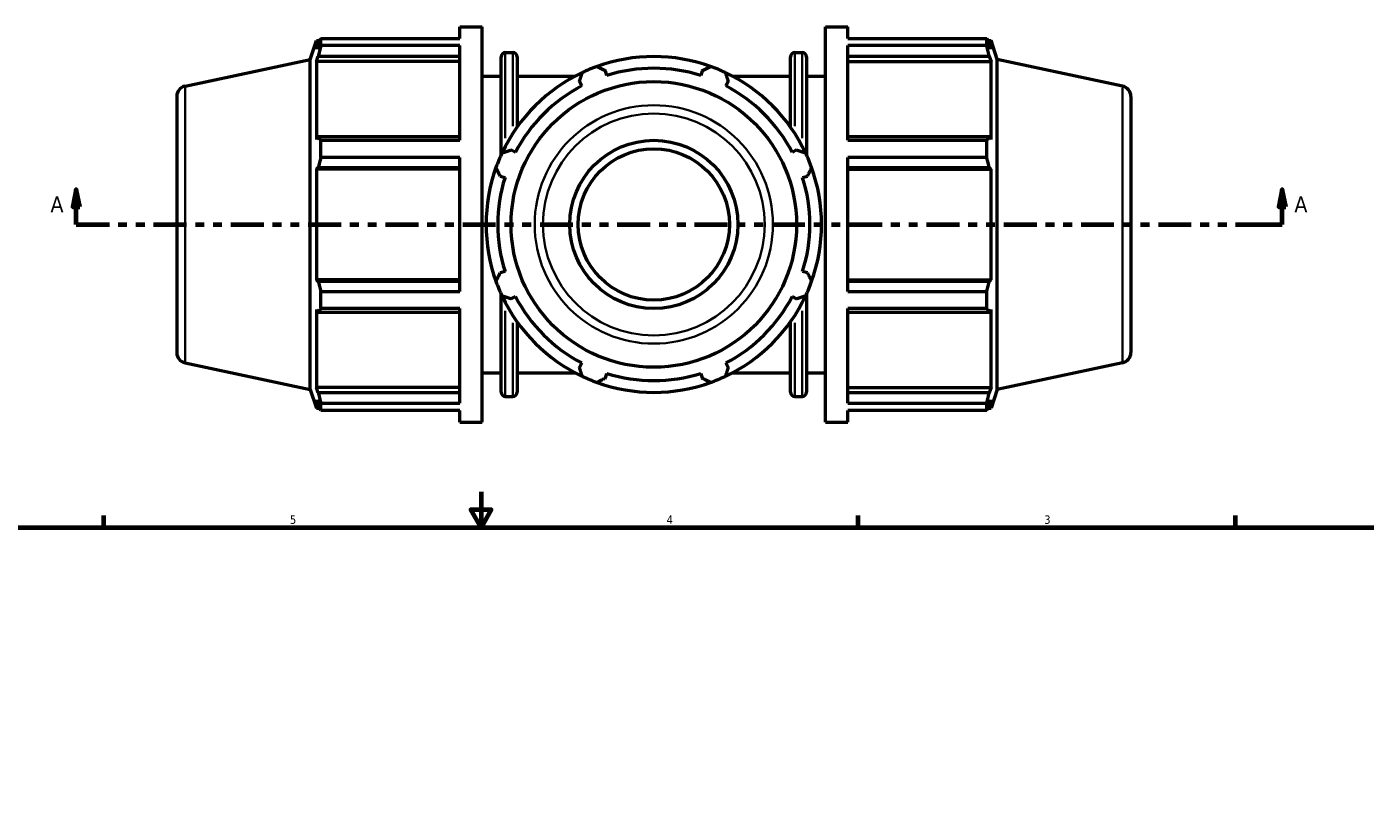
# Model space of a CAD drawing. Header units: inches. Extents: x 0.1 to 46.1, y -10.8 to 32.8.
# Tile 5 of 7: x 11.9 to 27, y 17.8 to 26.6. Entities that reach past the tile are written whole.
import ezdxf

# ---------------------------------------------------------------- set-up
doc = ezdxf.new("R2010")
doc.units = ezdxf.units.IN
doc.header["$MEASUREMENT"] = 0
doc.linetypes.add('DOUBLE_DASH_CHAIN', pattern=[1.2403, 0.6614, -0.0827, 0.1654, -0.0827, 0.1654, -0.0827])
for name, color, linetype, lineweight in [('Border (ANSI)', 7, 'Continuous', 70), ('Section Line (ANSI)', 7, 'DOUBLE_DASH_CHAIN', 70), ('Visible (ANSI)', 7, 'Continuous', 50), ('Visible Narrow (ANSI)', 7, 'Continuous', 35)]:
    doc.layers.add(name, color=color, linetype=linetype, lineweight=lineweight)
doc.styles.add('Label Text (ANSI)', font='tahoma.ttf')
doc.styles.add('Note Text (ANSI)', font='tahoma.ttf')

# ---------------------------------------------------------------- blocks, each defined once
blk = doc.blocks.new('Borders Default Border')
at = {"layer": 'Border (ANSI)'}
for p, q in [((12.75, 21), (12.75, 21.134)), ((21.25, 21), (21.25, 21.134)), ((25.5, 21), (25.5, 21.134))]:
    blk.add_line(p, q, dxfattribs=at)
at = {"layer": 'Border (ANSI)', "flags": 128}
for points in [[(17, 21.4), (17, 21), (16.885, 21.2), (17.115, 21.2), (17, 21)], [(0.5, 1), (0.5, 21), (33.5, 21), (33.5, 1), (0.5, 1)]]:
    blk.add_lwpolyline(points, dxfattribs=at)
at = {"layer": 'Border (ANSI)', "color": 5, "true_color": 0x0000ff, "char_height": 0.0945, "attachment_point": 7, "style": 'Note Text (ANSI)'}
for s, insert in [('5', (14.847, 21.038)), ('4', (19.092, 21.04)), ('3', (23.346, 21.038))]:
    blk.add_mtext(s, dxfattribs=dict(at, insert=insert))
blk = doc.blocks.new('2dTransSection0')
at = {"layer": 'Section Line (ANSI)', "linetype": 'Continuous'}
for p, q in [((12.44, 24.804), (12.4, 24.607)), ((12.44, 24.607), (12.44, 24.804)), ((12.479, 24.607), (12.44, 24.804)), ((26.028, 24.804), (25.989, 24.607)), ((26.028, 24.607), (26.028, 24.804)), ((26.068, 24.607), (26.028, 24.804)), ((12.4, 24.607), (12.479, 24.607)), ((12.44, 24.41), (12.44, 24.607)), ((25.989, 24.607), (26.068, 24.607)), ((26.028, 24.41), (26.028, 24.607)), ((12.44, 24.41), (12.816, 24.41)), ((25.652, 24.41), (26.028, 24.41))]:
    blk.add_line(p, q, dxfattribs=at)
at = {"layer": 'Section Line (ANSI)', "linetype": 'DOUBLE_DASH_CHAIN', "ltscale": 0.560662}
blk.add_line((12.44, 24.41), (26.028, 24.41), dxfattribs=at)
at = {"layer": 'Section Line (ANSI)', "linetype": 'Continuous', "flags": 128}
for points in [[(12.479, 24.607), (12.44, 24.804), (12.4, 24.607), (12.479, 24.607)], [(26.068, 24.607), (26.028, 24.804), (25.989, 24.607), (26.068, 24.607)]]:
    blk.add_lwpolyline(points, dxfattribs=at)
at = {"layer": 'Section Line (ANSI)'}
for points in [[(12.479, 24.607), (12.44, 24.804), (12.4, 24.607), (12.479, 24.607)], [(26.068, 24.607), (26.028, 24.804), (25.989, 24.607), (26.068, 24.607)]]:
    blk.add_solid(points, dxfattribs=at)
at = {"layer": 'Section Line (ANSI)', "char_height": 0.18, "attachment_point": 7, "style": 'Label Text (ANSI)'}
for insert in [(12.15, 24.548), (26.165, 24.548)]:
    blk.add_mtext('A', dxfattribs=dict(at, insert=insert))

msp = doc.modelspace()

# ---------------------------------------------------------------- linework, layer by layer
at = {"layer": 'Visible (ANSI)'}
for p, q in [((16.76, 26.503), (16.76, 26.635)), ((16.76, 26.635), (17.012, 26.635)), ((17.012, 22.185), (17.012, 26.635)), ((20.882, 22.185), (20.882, 26.635)), ((20.882, 26.635), (21.134, 26.635)), ((21.134, 26.503), (21.134, 26.635)), ((15.077, 26.268), (15.146, 26.479)), ((15.146, 26.479), (15.146, 26.383)), ((15.146, 26.479), (15.184, 26.479)), ((15.167, 26.447), (15.146, 26.383)), ((15.196, 26.503), (16.76, 26.503)), ((15.196, 26.423), (15.196, 26.503)), ((16.76, 26.423), (15.196, 26.423)), ((16.76, 25.357), (16.76, 26.423)), ((21.134, 26.503), (22.698, 26.503)), ((21.134, 25.357), (21.134, 26.423)), ((22.698, 26.423), (21.134, 26.423)), ((22.698, 26.423), (22.698, 26.503)), ((22.71, 26.479), (22.748, 26.479)), ((22.748, 26.383), (22.726, 26.447)), ((22.748, 26.383), (22.748, 26.479)), ((22.817, 26.268), (22.748, 26.479)), ((13.666, 25.968), (15.077, 26.268)), ((15.077, 22.552), (15.077, 26.268)), ((15.146, 26.245), (15.167, 26.304)), ((16.76, 26.245), (15.146, 26.245)), ((15.146, 26.245), (15.146, 25.365)), ((15.167, 26.304), (16.76, 26.304)), ((17.227, 25.193), (17.227, 26.298)), ((17.274, 26.346), (17.359, 26.346)), ((17.406, 26.298), (17.406, 25.504)), ((20.488, 25.504), (20.488, 26.298)), ((20.535, 26.346), (20.62, 26.346)), ((20.667, 26.298), (20.667, 25.193)), ((21.134, 26.304), (22.726, 26.304)), ((21.134, 26.245), (22.748, 26.245)), ((22.726, 26.304), (22.748, 26.245)), ((22.748, 25.365), (22.748, 26.245)), ((22.817, 22.552), (22.817, 26.268)), ((24.228, 25.968), (22.817, 26.268)), ((18.418, 26.086), (18.401, 26.14)), ((19.492, 26.14), (19.475, 26.086)), ((17.012, 26.079), (17.227, 26.079)), ((17.406, 26.079), (18.06, 26.079)), ((18.109, 26.019), (18.135, 25.969)), ((19.758, 25.969), (19.785, 26.019)), ((19.834, 26.079), (20.488, 26.079)), ((20.667, 26.079), (20.882, 26.079)), ((13.572, 25.852), (13.572, 22.968)), ((24.322, 25.852), (24.322, 22.968)), ((15.167, 25.396), (15.146, 25.365)), ((16.76, 25.396), (15.167, 25.396)), ((15.196, 25.357), (16.76, 25.357)), ((15.196, 25.163), (15.196, 25.357)), ((22.726, 25.396), (21.134, 25.396)), ((21.134, 25.357), (22.698, 25.357)), ((22.698, 25.163), (22.698, 25.357)), ((22.748, 25.365), (22.726, 25.396)), ((17.388, 25.221), (17.337, 25.248)), ((20.556, 25.248), (20.506, 25.221)), ((15.146, 25.032), (15.167, 25.052)), ((15.167, 25.052), (16.76, 25.052)), ((16.76, 25.163), (15.196, 25.163)), ((16.76, 23.656), (16.76, 25.163)), ((21.134, 23.656), (21.134, 25.163)), ((22.698, 25.163), (21.134, 25.163)), ((21.134, 25.052), (22.726, 25.052)), ((22.726, 25.052), (22.748, 25.032)), ((16.76, 25.032), (15.146, 25.032)), ((15.146, 25.032), (15.146, 23.788)), ((17.216, 24.955), (17.271, 24.938)), ((20.623, 24.938), (20.677, 24.955)), ((21.134, 25.032), (22.748, 25.032)), ((22.748, 23.788), (22.748, 25.032)), ((17.271, 23.881), (17.216, 23.864)), ((20.677, 23.864), (20.623, 23.881)), ((16.76, 23.788), (15.146, 23.788)), ((15.167, 23.767), (15.146, 23.788)), ((16.76, 23.767), (15.167, 23.767)), ((21.134, 23.788), (22.748, 23.788)), ((22.726, 23.767), (21.134, 23.767)), ((22.748, 23.788), (22.726, 23.767)), ((15.196, 23.656), (16.76, 23.656)), ((15.196, 23.462), (15.196, 23.656)), ((17.227, 22.521), (17.227, 23.626)), ((17.337, 23.572), (17.388, 23.598)), ((20.506, 23.598), (20.556, 23.572)), ((20.667, 23.626), (20.667, 22.521)), ((21.134, 23.656), (22.698, 23.656)), ((22.698, 23.462), (22.698, 23.656)), ((15.146, 23.454), (15.146, 22.574)), ((15.146, 23.454), (15.167, 23.424)), ((15.167, 23.424), (16.76, 23.424)), ((16.76, 23.462), (15.196, 23.462)), ((16.76, 22.397), (16.76, 23.462)), ((21.134, 22.397), (21.134, 23.462)), ((22.698, 23.462), (21.134, 23.462)), ((21.134, 23.424), (22.726, 23.424)), ((22.726, 23.424), (22.748, 23.454)), ((22.748, 22.574), (22.748, 23.454)), ((17.406, 23.315), (17.406, 22.521)), ((20.488, 22.521), (20.488, 23.315)), ((13.666, 22.852), (15.077, 22.552)), ((18.135, 22.851), (18.109, 22.8)), ((19.785, 22.8), (19.758, 22.851)), ((24.228, 22.852), (22.817, 22.552)), ((17.012, 22.741), (17.227, 22.741)), ((17.406, 22.741), (18.06, 22.741)), ((18.401, 22.679), (18.418, 22.733)), ((19.475, 22.733), (19.492, 22.679)), ((19.834, 22.741), (20.488, 22.741)), ((20.667, 22.741), (20.882, 22.741)), ((15.077, 22.552), (15.146, 22.341)), ((16.76, 22.574), (15.146, 22.574)), ((15.167, 22.515), (15.146, 22.574)), ((16.76, 22.515), (15.167, 22.515)), ((17.274, 22.474), (17.359, 22.474)), ((20.535, 22.474), (20.62, 22.474)), ((21.134, 22.574), (22.748, 22.574)), ((22.726, 22.515), (21.134, 22.515)), ((22.748, 22.574), (22.726, 22.515)), ((22.817, 22.552), (22.748, 22.341)), ((15.146, 22.436), (15.146, 22.341)), ((15.146, 22.436), (15.167, 22.373)), ((15.146, 22.341), (15.184, 22.341)), ((15.196, 22.397), (16.76, 22.397)), ((15.196, 22.316), (15.196, 22.397)), ((21.134, 22.397), (22.698, 22.397)), ((22.698, 22.316), (22.698, 22.397)), ((22.71, 22.341), (22.748, 22.341)), ((22.726, 22.373), (22.748, 22.436)), ((22.748, 22.341), (22.748, 22.436)), ((16.76, 22.316), (15.196, 22.316)), ((16.76, 22.185), (16.76, 22.316)), ((16.76, 22.185), (17.012, 22.185)), ((20.882, 22.185), (21.134, 22.185)), ((21.134, 22.185), (21.134, 22.316)), ((22.698, 22.316), (21.134, 22.316))]:
    msp.add_line(p, q, dxfattribs=at)
for radius in [1.608, 0.947, 0.852]:
    msp.add_circle((18.947, 24.41), radius, dxfattribs=at)
for centre, radius, start, end in [((17.274, 26.298), 0.0473, 90, 180), ((17.359, 26.298), 0.0473, 0, 90), ((18.947, 24.41), 1.89, 70.208, 109.792), ((20.535, 26.298), 0.0473, 90, 180), ((20.62, 26.298), 0.0473, 0, 90), ((18.947, 24.41), 1.89, 115.208, 154.792), ((18.947, 24.41), 1.89, 109.792, 115.208), ((18.947, 24.41), 1.758, 72.5, 107.5), ((18.947, 24.41), 1.89, 64.792, 70.208), ((18.947, 24.41), 1.89, 25.208, 64.792), ((13.69, 25.852), 0.118, 102, 180), ((18.947, 24.41), 1.758, 117.5, 152.5), ((18.947, 24.41), 1.758, 27.5, 62.5), ((24.204, 25.852), 0.118, 0, 78), ((18.947, 24.41), 1.89, 154.792, 160.208), ((18.947, 24.41), 1.89, 19.792, 25.208), ((18.947, 24.41), 1.89, 160.208, 199.792), ((18.947, 24.41), 1.89, 340.208, 19.792), ((18.947, 24.41), 1.758, 162.5, 197.5), ((18.947, 24.41), 1.758, 342.5, 17.5), ((18.947, 24.41), 1.89, 199.792, 205.208), ((18.947, 24.41), 1.89, 334.792, 340.208), ((18.947, 24.41), 1.89, 205.208, 244.792), ((18.947, 24.41), 1.758, 207.5, 242.5), ((18.947, 24.41), 1.89, 295.208, 334.792), ((18.947, 24.41), 1.758, 297.5, 332.5), ((13.69, 22.968), 0.118, 180, 258), ((24.204, 22.968), 0.118, 282, 0), ((18.947, 24.41), 1.89, 244.792, 250.208), ((18.947, 24.41), 1.89, 250.208, 289.792), ((18.947, 24.41), 1.758, 252.5, 287.5), ((18.947, 24.41), 1.89, 289.792, 295.208), ((17.274, 22.521), 0.0473, 180, 270), ((17.359, 22.521), 0.0473, 270, 0), ((20.535, 22.521), 0.0473, 180, 270), ((20.62, 22.521), 0.0473, 270, 0)]:
    msp.add_arc(centre, radius, start, end, dxfattribs=at)
for points, weights in [([(15.167, 26.447), (15.181, 26.475), (15.196, 26.503)], [1.0031237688, 1.00196971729, 1]), ([(15.196, 26.423), (15.181, 26.362), (15.167, 26.304)], [1, 1.00196971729, 1.0031237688]), ([(22.698, 26.503), (22.713, 26.475), (22.726, 26.447)], [1, 1.00196971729, 1.0031237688]), ([(22.726, 26.304), (22.713, 26.362), (22.698, 26.423)], [1.0031237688, 1.00196971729, 1]), ([(18.109, 26.019), (18.125, 26.068), (18.142, 26.12)], [1.00266706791, 1.00174160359, 1]), ([(18.307, 26.188), (18.355, 26.164), (18.401, 26.14)], [1, 1.00174160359, 1.00266706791]), ([(19.492, 26.14), (19.539, 26.164), (19.587, 26.188)], [1.00266706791, 1.00174160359, 1]), ([(19.752, 26.12), (19.769, 26.068), (19.785, 26.019)], [1, 1.00174160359, 1.00266706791]), ([(15.167, 25.396), (15.181, 25.377), (15.196, 25.357)], [1.0031237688, 1.00196971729, 1]), ([(22.698, 25.357), (22.713, 25.377), (22.726, 25.396)], [1, 1.00196971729, 1.0031237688]), ([(17.237, 25.215), (17.288, 25.232), (17.337, 25.248)], [1, 1.00174160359, 1.00266706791]), ([(20.556, 25.248), (20.606, 25.232), (20.657, 25.215)], [1.00266706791, 1.00174160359, 1]), ([(15.196, 25.163), (15.181, 25.107), (15.167, 25.052)], [1, 1.00196971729, 1.0031237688]), ([(17.216, 24.955), (17.193, 25.002), (17.168, 25.05)], [1.00266706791, 1.00174160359, 1]), ([(20.725, 25.05), (20.701, 25.002), (20.677, 24.955)], [1, 1.00174160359, 1.00266706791]), ([(22.726, 25.052), (22.713, 25.107), (22.698, 25.163)], [1.0031237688, 1.00196971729, 1]), ([(17.168, 23.77), (17.193, 23.818), (17.216, 23.864)], [1, 1.00174160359, 1.00266706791]), ([(20.677, 23.864), (20.701, 23.818), (20.725, 23.77)], [1.00266706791, 1.00174160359, 1]), ([(15.167, 23.767), (15.181, 23.713), (15.196, 23.656)], [1.0031237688, 1.00196971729, 1]), ([(22.698, 23.656), (22.713, 23.713), (22.726, 23.767)], [1, 1.00196971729, 1.0031237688]), ([(17.337, 23.572), (17.288, 23.588), (17.237, 23.605)], [1.00266706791, 1.00174160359, 1]), ([(20.657, 23.605), (20.606, 23.588), (20.556, 23.572)], [1, 1.00174160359, 1.00266706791]), ([(15.196, 23.462), (15.181, 23.442), (15.167, 23.424)], [1, 1.00196971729, 1.0031237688]), ([(22.726, 23.424), (22.713, 23.442), (22.698, 23.462)], [1.0031237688, 1.00196971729, 1]), ([(18.142, 22.7), (18.125, 22.751), (18.109, 22.8)], [1, 1.00174160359, 1.00266706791]), ([(19.785, 22.8), (19.769, 22.751), (19.752, 22.7)], [1.00266706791, 1.00174160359, 1]), ([(18.401, 22.679), (18.355, 22.656), (18.307, 22.631)], [1.00266706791, 1.00174160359, 1]), ([(19.587, 22.631), (19.539, 22.656), (19.492, 22.679)], [1, 1.00174160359, 1.00266706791]), ([(15.167, 22.515), (15.181, 22.457), (15.196, 22.397)], [1.0031237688, 1.00196971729, 1]), ([(22.698, 22.397), (22.713, 22.457), (22.726, 22.515)], [1, 1.00196971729, 1.0031237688]), ([(15.196, 22.316), (15.181, 22.345), (15.167, 22.373)], [1, 1.00196971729, 1.0031237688]), ([(22.726, 22.373), (22.713, 22.345), (22.698, 22.316)], [1.0031237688, 1.00196971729, 1])]:
    msp.add_rational_spline(points, weights, degree=2, dxfattribs=at)
at = {"layer": 'Visible Narrow (ANSI)'}
for p, q in [((17.274, 26.343), (17.274, 25.383)), ((17.359, 25.516), (17.359, 26.343)), ((20.535, 26.343), (20.535, 25.516)), ((20.62, 25.383), (20.62, 26.343)), ((13.666, 22.871), (13.666, 25.949)), ((24.228, 22.871), (24.228, 25.949)), ((17.274, 23.437), (17.274, 22.477)), ((20.62, 22.477), (20.62, 23.437)), ((17.359, 22.477), (17.359, 23.303)), ((20.535, 23.303), (20.535, 22.477))]:
    msp.add_line(p, q, dxfattribs=at)
for radius in [1.342, 1.249]:
    msp.add_circle((18.947, 24.41), radius, dxfattribs=at)

# ---------------------------------------------------------------- block references
msp.add_blockref('Borders Default Border', (0, 0))
at = {"layer": 'Section Line (ANSI)'}
msp.add_blockref('2dTransSection0', (0, 0), dxfattribs=at)

doc.saveas('drawing.dxf')
